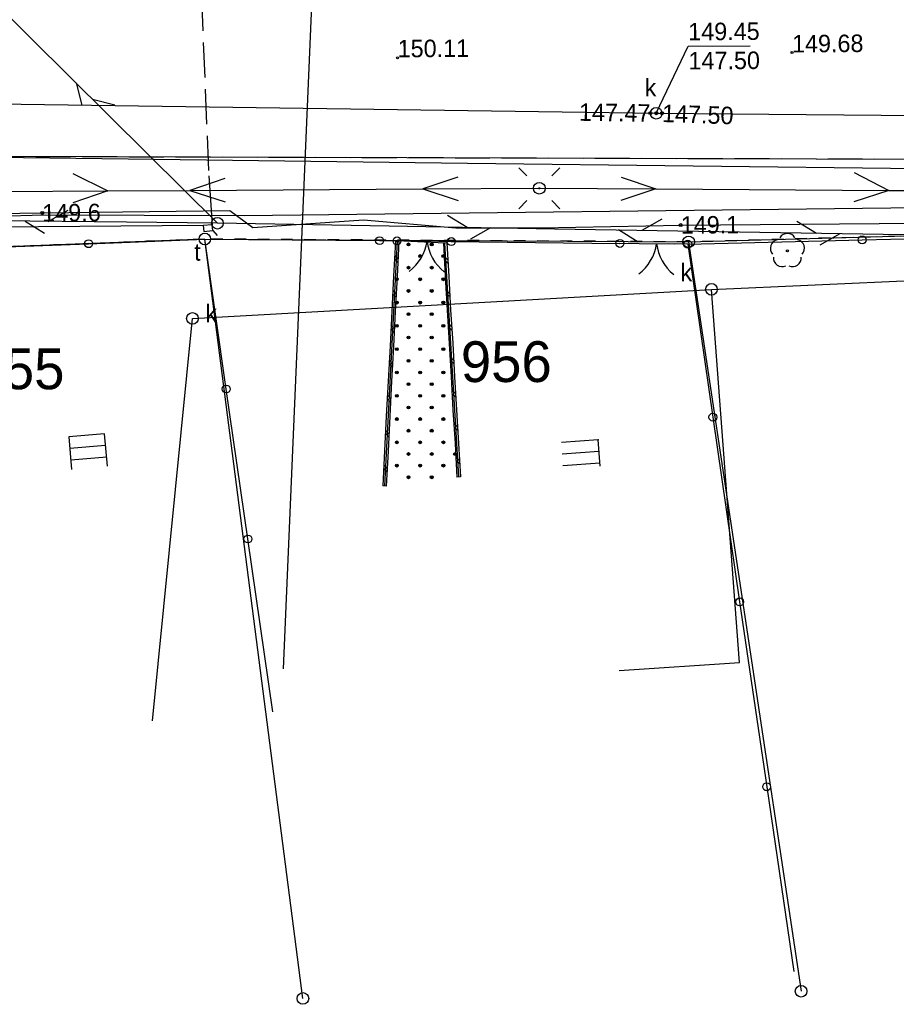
# Model space of a CAD drawing. Extents: x 7582895 to 7584772, y 6020395 to 6021139.
# Tile 20 of 49: x 7584114 to 7584151, y 6020652 to 6020695. Entities that reach past the tile are written whole.
import ezdxf
from ezdxf.enums import TextEntityAlignment as Align

# ---------------------------------------------------------------- set-up
doc = ezdxf.new("R2010")
doc.units = 0
for name, pattern in [('1_OTKJ', [2, 1.5, -0.5]), ('1_OTKK', [0]), ('3_EGBJ', [0]), ('3_EGBS', [0]), ('3_EGBSG', [0]), ('4_SUEP_A', [0]), ('4_SUKP', [0]), ('4_SULO', [0]), ('4_SUPP_P', [2, 1.5, -0.5]), ('4_SUTP_A', [0]), ('4_SUTS', [0]), ('4_SUWP', [0]), ('GDE', [0]), ('GUZ', [1, 0.5, -0.5])]:
    doc.linetypes.add(name, pattern=pattern)
doc.layers.get('0').update_dxf_attribs({"linetype": 'CONTINUOUS'})
for name, color, linetype in [('Dzialki', 7, 'GDE'), ('EGBE_L_3', 7, '3_EGBS'), ('EGBE_L_6', 7, '3_EGBJ'), ('Numery_dzialek', 7, 'CONTINUOUS'), ('OTD_L_12', 7, 'CONTINUOUS'), ('OTK_L_0', 7, '1_OTKJ'), ('OTK_L_1', 7, '1_OTKK'), ('OTO_L_0', 7, 'CONTINUOUS'), ('OTO_L_1', 7, 'CONTINUOUS'), ('OTR_T_0', 7, 'CONTINUOUS'), ('OTZ_T_0', 96, 'CONTINUOUS'), ('P_SUTP_L_0', 30, '4_SUPP_P'), ('Punkty', 7, 'CONTINUOUS'), ('SUE_T_3', 7, 'CONTINUOUS'), ('SUEP_L_0', 1, '4_SUEP_A'), ('SUK_E_T_4', 36, 'CONTINUOUS'), ('SUK_T_3', 36, 'CONTINUOUS'), ('SUKP_L_0', 36, '4_SUKP'), ('SUKR_T_0', 36, 'CONTINUOUS'), ('SUL_L_1', 7, '4_SULO'), ('SUP_T_2', 7, 'CONTINUOUS'), ('SUT_E_T_1', 30, 'CONTINUOUS'), ('SUT_L_0', 30, '4_SUTS'), ('SUTP_L_0', 30, '4_SUTP_A'), ('SUTR_T_0', 30, 'CONTINUOUS'), ('SUWP_L_0', 5, '4_SUWP'), ('Uzytki', 3, 'GUZ')]:
    doc.layers.add(name, color=color, linetype=linetype)

# ---------------------------------------------------------------- blocks, each defined once
blk = doc.blocks.new('GRT')
at = {"linetype": 'CONTINUOUS'}
blk.add_circle((0, 0), 0.25, dxfattribs=at)
blk = doc.blocks.new('1_OTRS')
at = {"linetype": 'CONTINUOUS'}
blk.add_circle((0, 0), 0.045, dxfattribs=at)
blk = doc.blocks.new('1_OTZL')
at = {"linetype": 'CONTINUOUS'}
blk.add_circle((0, 0), 0.045, dxfattribs=at)
for centre, start, end in [((-0.357, 0.116), 102.1445, 221.86), ((0, 0.375), 30.1401, 149.8599), ((0.357, 0.116), 318.14, 77.8555), ((-0.22, -0.303), 174.1482, 293.8542), ((0.22, -0.303), 246.1458, 5.8518)]:
    blk.add_arc(centre, 0.375, start, end, dxfattribs=at)
blk = doc.blocks.new('3_EGBW14_W')
at = {"linetype": 'CONTINUOUS'}
for radius in [0.06, 0.055, 0.05, 0.045, 0.04, 0.035, 0.03, 0.025, 0.02, 0.015, 0.01, 0.005]:
    blk.add_circle((0, 0), radius, dxfattribs=at)
blk = doc.blocks.new('4_SUEO_W')
at = {"linetype": 'CONTINUOUS'}
for p, q in [((-0.5303, 0.5303), (-0.8839, 0.8839)), ((0.5303, 0.5303), (0.8839, 0.8839)), ((-0.5303, -0.5303), (-0.8839, -0.8839)), ((0.5303, -0.5303), (0.8839, -0.8839))]:
    blk.add_line(p, q, dxfattribs=at)
blk.add_circle((0, 0), 0.025, dxfattribs=at)
blk = doc.blocks.new('4_SUPP')
at = {"linetype": 'CONTINUOUS'}
blk.add_circle((0, 0), 0.25, dxfattribs=at)
blk = doc.blocks.new('4_SUKS')
at = {"linetype": 'CONTINUOUS'}
blk.add_circle((0, 0), 0.25, dxfattribs=at)
blk = doc.blocks.new('4_SUPS')
at = {"linetype": 'CONTINUOUS'}
blk.add_circle((0, 0), 0.0625, dxfattribs=at)

msp = doc.modelspace()

# ---------------------------------------------------------------- linework, layer by layer
at = {"layer": 'Dzialki'}
for p, q in [((7584142.5, 6020684.99), (7584163.57, 6020685.56)), ((7584121.73, 6020685.11), (7584100.78, 6020684.29)), ((7584121.73, 6020685.11), (7584142.5, 6020684.99)), ((7584125.94, 6020652.5), (7584121.73, 6020685.11)), ((7584142.5, 6020684.99), (7584147.33, 6020652.81))]:
    msp.add_line(p, q, dxfattribs=at)
at = {"layer": 'EGBE_L_3', "linetype": '3_EGBS'}
for p, q in [((7584117.42, 6020676.75), (7584115.89, 6020676.61)), ((7584117.42, 6020676.75), (7584115.89, 6020676.61)), ((7584115.89, 6020676.61), (7584116.01, 6020675.22)), ((7584117.47, 6020676.25), (7584115.93, 6020676.11)), ((7584138.62, 6020676.49), (7584137.04, 6020676.37)), ((7584117.52, 6020675.75), (7584115.98, 6020675.61)), ((7584138.65, 6020675.99), (7584137.07, 6020675.87)), ((7584138.69, 6020675.49), (7584137.1, 6020675.37))]:
    msp.add_line(p, q, dxfattribs=at)
at = {"layer": 'EGBE_L_3', "linetype": '3_EGBSG'}
for p, q in [((7584117.55, 6020675.36), (7584117.42, 6020676.75)), ((7584138.7, 6020675.35), (7584138.62, 6020676.49))]:
    msp.add_line(p, q, dxfattribs=at)
at = {"layer": 'EGBE_L_3', "linetype": '3_EGBS'}
msp.add_point((7584138.62, 6020676.49), dxfattribs=at)
at = {"layer": 'EGBE_L_6', "linetype": '3_EGBJ'}
for p, q in [((7584129.98, 6020685.03), (7584129.44, 6020674.51)), ((7584132.04, 6020684.93), (7584129.98, 6020685.03)), ((7584132.63, 6020674.9), (7584132.04, 6020684.93))]:
    msp.add_line(p, q, dxfattribs=at)
at = {"layer": 'OTD_L_12'}
for p, q in [((7584129.91, 6020685.01), (7584129.83, 6020683.51)), ((7584130.06, 6020685), (7584129.91, 6020685.01)), ((7584130.06, 6020685), (7584129.98, 6020683.5)), ((7584132.12, 6020684.94), (7584131.97, 6020684.93)), ((7584131.97, 6020684.93), (7584132.05, 6020683.5)), ((7584132.12, 6020684.94), (7584132.2, 6020683.5)), ((7584129.87, 6020684.26), (7584130.01, 6020684.1)), ((7584129.88, 6020684.41), (7584130.02, 6020684.25)), ((7584132, 6020684.36), (7584132.16, 6020684.22)), ((7584132.01, 6020684.21), (7584132.17, 6020684.08)), ((7584129.83, 6020683.51), (7584129.76, 6020682.01)), ((7584129.98, 6020683.5), (7584129.9, 6020682)), ((7584132.05, 6020683.5), (7584132.13, 6020682.06)), ((7584132.2, 6020683.5), (7584132.28, 6020682.07)), ((7584129.8, 6020682.91), (7584129.94, 6020682.75)), ((7584132.08, 6020682.92), (7584132.24, 6020682.79)), ((7584129.79, 6020682.76), (7584129.94, 6020682.6)), ((7584132.09, 6020682.78), (7584132.25, 6020682.64)), ((7584132.13, 6020682.06), (7584132.22, 6020680.63)), ((7584132.28, 6020682.07), (7584132.37, 6020680.64)), ((7584129.76, 6020682.01), (7584129.68, 6020680.51)), ((7584129.9, 6020682), (7584129.83, 6020680.5)), ((7584129.72, 6020681.41), (7584129.87, 6020681.25)), ((7584129.72, 6020681.26), (7584129.86, 6020681.1)), ((7584132.17, 6020681.49), (7584132.33, 6020681.35)), ((7584132.18, 6020681.34), (7584132.33, 6020681.21)), ((7584129.68, 6020680.51), (7584129.6, 6020679.01)), ((7584129.83, 6020680.5), (7584129.75, 6020679)), ((7584132.22, 6020680.63), (7584132.3, 6020679.19)), ((7584132.37, 6020680.64), (7584132.45, 6020679.2)), ((7584132.25, 6020680.05), (7584132.41, 6020679.92)), ((7584129.64, 6020679.76), (7584129.78, 6020679.6)), ((7584129.65, 6020679.91), (7584129.79, 6020679.75)), ((7584132.26, 6020679.91), (7584132.42, 6020679.78)), ((7584132.3, 6020679.19), (7584132.38, 6020677.76)), ((7584132.45, 6020679.2), (7584132.53, 6020677.77)), ((7584129.6, 6020679.01), (7584129.52, 6020677.51)), ((7584129.75, 6020679), (7584129.67, 6020677.5)), ((7584129.56, 6020678.26), (7584129.7, 6020678.1)), ((7584129.57, 6020678.41), (7584129.71, 6020678.25)), ((7584132.33, 6020678.62), (7584132.49, 6020678.49)), ((7584132.34, 6020678.48), (7584132.5, 6020678.34)), ((7584129.52, 6020677.51), (7584129.45, 6020676.01)), ((7584129.67, 6020677.5), (7584129.6, 6020676)), ((7584132.38, 6020677.76), (7584132.47, 6020676.33)), ((7584132.53, 6020677.77), (7584132.62, 6020676.33)), ((7584132.42, 6020677.19), (7584132.58, 6020677.05)), ((7584132.43, 6020677.04), (7584132.58, 6020676.91)), ((7584129.49, 6020676.91), (7584129.63, 6020676.75)), ((7584129.49, 6020676.76), (7584129.63, 6020676.6)), ((7584132.47, 6020676.33), (7584132.55, 6020674.89)), ((7584132.62, 6020676.33), (7584132.7, 6020674.9)), ((7584129.45, 6020676.01), (7584129.37, 6020674.51)), ((7584129.6, 6020676), (7584129.52, 6020674.5)), ((7584132.5, 6020675.75), (7584132.66, 6020675.62)), ((7584129.42, 6020675.41), (7584129.56, 6020675.25)), ((7584132.51, 6020675.61), (7584132.67, 6020675.47)), ((7584129.41, 6020675.26), (7584129.55, 6020675.1)), ((7584132.7, 6020674.9), (7584132.55, 6020674.89)), ((7584129.52, 6020674.5), (7584129.37, 6020674.51))]:
    msp.add_line(p, q, dxfattribs=at)
at = {"layer": 'OTK_L_0', "linetype": '1_OTKJ'}
msp.add_line((7584110.47, 6020688.67), (7584166.86, 6020688.5), dxfattribs=at)
at = {"layer": 'OTK_L_1', "linetype": '1_OTKK'}
msp.add_line((7584110.47, 6020688.67), (7584166.86, 6020688.5), dxfattribs=at)
at = {"layer": 'OTO_L_0'}
for p, q in [((7584116.74, 6020684.91), (7584121.73, 6020685.11)), ((7584121.73, 6020685.11), (7584129.23, 6020685.04)), ((7584122.65, 6020678.67), (7584121.73, 6020685.11)), ((7584129.23, 6020685.04), (7584129.98, 6020685.03)), ((7584142.46, 6020684.89), (7584149.95, 6020685.07)), ((7584149.95, 6020685.07), (7584155.01, 6020685.2)), ((7584109.25, 6020684.62), (7584116.74, 6020684.91)), ((7584132.31, 6020685), (7584139.55, 6020684.92)), ((7584142.46, 6020684.89), (7584143.54, 6020677.46)), ((7584123.58, 6020672.23), (7584122.65, 6020678.67)), ((7584143.54, 6020677.46), (7584144.69, 6020669.53)), ((7584124.65, 6020664.81), (7584123.58, 6020672.23)), ((7584144.69, 6020669.53), (7584145.85, 6020661.59)), ((7584145.85, 6020661.59), (7584147.01, 6020653.66))]:
    msp.add_line(p, q, dxfattribs=at)
for centre in [(7584116.74, 6020684.91), (7584129.23, 6020685.04), (7584149.95, 6020685.07), (7584122.65, 6020678.67), (7584143.54, 6020677.46), (7584123.58, 6020672.23), (7584144.69, 6020669.53), (7584145.85, 6020661.59)]:
    msp.add_circle(centre, 0.17, dxfattribs=at)
at = {"layer": 'OTO_L_1'}
for p, q in [((7584130.52, 6020685.02), (7584129.98, 6020685.03)), ((7584132.02, 6020685), (7584130.52, 6020685.02)), ((7584132.31, 6020685), (7584131.77, 6020685)), ((7584140.38, 6020684.91), (7584139.55, 6020684.92)), ((7584141.88, 6020684.89), (7584140.38, 6020684.91)), ((7584142.46, 6020684.89), (7584141.63, 6020684.9))]:
    msp.add_line(p, q, dxfattribs=at)
for centre in [(7584129.98, 6020685.03), (7584132.31, 6020685), (7584139.55, 6020684.92), (7584142.46, 6020684.89)]:
    msp.add_circle(centre, 0.17, dxfattribs=at)
for centre, start, end in [((7584129.293, 6020685.314), 307.2273, 351.3017), ((7584133.254, 6020685.262), 187.1906, 231.265), ((7584139.148, 6020685.202), 307.2897, 351.364), ((7584143.109, 6020685.154), 187.2529, 231.3273)]:
    msp.add_arc(centre, 2, start, end, dxfattribs=at)
at = {"layer": 'P_SUTP_L_0', "linetype": '4_SUPP_P'}
msp.add_line((7584121.5, 6020697.54), (7584121.9, 6020687.82), dxfattribs=at)
at = {"layer": 'SUEP_L_0', "linetype": '4_SUEP_A'}
for p, q in [((7584116.06, 6020687.92), (7584117.56, 6020687.18)), ((7584122.59, 6020687.71), (7584121.09, 6020687.2)), ((7584132.59, 6020687.77), (7584131.09, 6020687.26)), ((7584139.6, 6020687.77), (7584141.09, 6020687.26)), ((7584149.6, 6020687.96), (7584151.09, 6020687.2)), ((7584107.56, 6020687.12), (7584117.56, 6020687.18)), ((7584117.56, 6020687.18), (7584116.07, 6020686.67)), ((7584117.56, 6020687.18), (7584121.09, 6020687.2)), ((7584121.09, 6020687.2), (7584131.09, 6020687.26)), ((7584121.09, 6020687.2), (7584122.6, 6020686.71)), ((7584131.09, 6020687.26), (7584136.09, 6020687.29)), ((7584131.09, 6020687.26), (7584132.6, 6020686.77)), ((7584136.09, 6020687.29), (7584141.09, 6020687.26)), ((7584141.09, 6020687.26), (7584139.59, 6020686.77)), ((7584141.09, 6020687.26), (7584151.09, 6020687.2)), ((7584151.09, 6020687.2), (7584149.59, 6020686.71)), ((7584151.09, 6020687.2), (7584153.59, 6020687.19))]:
    msp.add_line(p, q, dxfattribs=at)
at = {"layer": 'SUKP_L_0', "linetype": '4_SUKP'}
for p, q in [((7584095.95, 6020691.16), (7584141.11, 6020690.51)), ((7584141.11, 6020690.51), (7584185.82, 6020690.13)), ((7584143.48, 6020682.95), (7584164.03, 6020683.85)), ((7584121.2, 6020681.7), (7584143.48, 6020682.95)), ((7584144.69, 6020666.92), (7584143.48, 6020682.95)), ((7584119.48, 6020664.42), (7584121.2, 6020681.7)), ((7584139.52, 6020666.59), (7584144.69, 6020666.92))]:
    msp.add_line(p, q, dxfattribs=at)
at = {"layer": 'SUKR_T_0', "linetype": 'CONTINUOUS'}
for p, q in [((7584141.11, 6020690.51), (7584142.48, 6020693.39)), ((7584142.48, 6020693.39), (7584145.14, 6020693.4))]:
    msp.add_line(p, q, dxfattribs=at)
at = {"layer": 'SUL_L_1', "linetype": '4_SULO'}
for p, q in [((7584123.79, 6020685.6), (7584128.54, 6020685.94)), ((7584136.16, 6020685.59), (7584142.16, 6020685.71))]:
    msp.add_line(p, q, dxfattribs=at)
at = {"layer": 'SUT_L_0', "linetype": '4_SUTS'}
for p, q in [((7584122.04, 6020685.72), (7584121.66, 6020685.69)), ((7584121.66, 6020685.69), (7584121.68, 6020685.44)), ((7584121.68, 6020685.44), (7584122.08, 6020685.47)), ((7584122.08, 6020685.47), (7584122.04, 6020685.72))]:
    msp.add_line(p, q, dxfattribs=at)
at = {"layer": 'SUTP_L_0', "linetype": '4_SUTP_A'}
for p, q in [((7584114.25, 6020693.75), (7584109.21, 6020698.75)), ((7584119.29, 6020688.75), (7584114.25, 6020693.75)), ((7584116.2, 6020691.81), (7584116.45, 6020690.86)), ((7584116.91, 6020691.11), (7584117.87, 6020690.87)), ((7584122.27, 6020685.79), (7584119.29, 6020688.75)), ((7584121.9, 6020687.82), (7584122.04, 6020685.72)), ((7584114.75, 6020686.23), (7584122.8, 6020686.33)), ((7584115.01, 6020685.86), (7584115.86, 6020686.35)), ((7584122.8, 6020686.33), (7584123.79, 6020685.6)), ((7584167.55, 6020686.64), (7584123.43, 6020686.1)), ((7584114.82, 6020686.13), (7584094.63, 6020685.6)), ((7584110.64, 6020686.19), (7584114.75, 6020686.23)), ((7584118.36, 6020685.83), (7584111.26, 6020685.9)), ((7584114.01, 6020685.87), (7584114.85, 6020685.36)), ((7584123.43, 6020686.1), (7584114.82, 6020686.13)), ((7584123.79, 6020685.6), (7584128.54, 6020685.94)), ((7584128.54, 6020685.94), (7584132.5, 6020685.59)), ((7584132.99, 6020685.61), (7584132.15, 6020686.12)), ((7584141.35, 6020685.96), (7584140.49, 6020685.48)), ((7584147.99, 6020685.35), (7584147.15, 6020685.86)), ((7584121.66, 6020685.69), (7584106.44, 6020685.58)), ((7584122.27, 6020685.79), (7584118.36, 6020685.83)), ((7584122.08, 6020685.47), (7584122.26, 6020685.26)), ((7584129.64, 6020685.66), (7584122.27, 6020685.79)), ((7584136.74, 6020685.54), (7584129.64, 6020685.66)), ((7584132.5, 6020685.59), (7584136.16, 6020685.59)), ((7584133.99, 6020685.59), (7584133.14, 6020685.1)), ((7584136.16, 6020685.59), (7584142.16, 6020685.71)), ((7584151.74, 6020685.29), (7584136.74, 6020685.54)), ((7584140.33, 6020684.98), (7584139.49, 6020685.5)), ((7584142.16, 6020685.71), (7584157.42, 6020685.83)), ((7584148.99, 6020685.33), (7584148.13, 6020684.85))]:
    msp.add_line(p, q, dxfattribs=at)
at = {"layer": 'SUWP_L_0', "linetype": '4_SUWP'}
for p, q in [((7584126.33, 6020695.68), (7584125.09, 6020666.65)), ((7584133, 6020688.36), (7584104.96, 6020688.7)), ((7584160.14, 6020688.03), (7584133, 6020688.36))]:
    msp.add_line(p, q, dxfattribs=at)
at = {"layer": 'Uzytki'}
for p, q in [((7584163.57, 6020685.56), (7584142.5, 6020684.99)), ((7584121.73, 6020685.11), (7584100.78, 6020684.29)), ((7584142.5, 6020684.99), (7584121.73, 6020685.11))]:
    msp.add_line(p, q, dxfattribs=at)

# ---------------------------------------------------------------- block references
at = {"layer": 'EGBE_L_6'}
for p in [(7584130.47, 6020684.88), (7584131.47, 6020684.88), (7584130.97, 6020684.38), (7584131.97, 6020684.38), (7584130.47, 6020683.88), (7584131.47, 6020683.88), (7584129.97, 6020683.38), (7584130.97, 6020683.38), (7584131.97, 6020683.38), (7584130.47, 6020682.88), (7584131.47, 6020682.88), (7584129.97, 6020682.38), (7584130.97, 6020682.38), (7584131.97, 6020682.38), (7584130.47, 6020681.88), (7584131.47, 6020681.88), (7584129.97, 6020681.38), (7584130.97, 6020681.38), (7584131.97, 6020681.38), (7584130.47, 6020680.88), (7584131.47, 6020680.88), (7584129.97, 6020680.38), (7584130.97, 6020680.38), (7584131.97, 6020680.38), (7584130.47, 6020679.88), (7584131.47, 6020679.88), (7584129.97, 6020679.38), (7584130.97, 6020679.38), (7584131.97, 6020679.38), (7584130.47, 6020678.88), (7584131.47, 6020678.88), (7584129.97, 6020678.38), (7584130.97, 6020678.38), (7584131.97, 6020678.38), (7584130.47, 6020677.88), (7584131.47, 6020677.88), (7584129.97, 6020677.38), (7584130.97, 6020677.38), (7584131.97, 6020677.38), (7584130.47, 6020676.88), (7584131.47, 6020676.88), (7584129.97, 6020676.38), (7584130.97, 6020676.38), (7584131.97, 6020676.38), (7584130.47, 6020675.88), (7584131.47, 6020675.88), (7584132.47, 6020675.88), (7584129.97, 6020675.38), (7584130.97, 6020675.38), (7584131.97, 6020675.38), (7584130.47, 6020674.88), (7584131.47, 6020674.88)]:
    msp.add_blockref('3_EGBW14_W', p, dxfattribs=at)
at = {"layer": 'OTR_T_0'}
for p, rotation in [((7584146.94, 6020693.12), 0.413845), ((7584130, 6020692.89), 0.413817)]:
    msp.add_blockref('1_OTRS', p, dxfattribs=dict(at, rotation=rotation))
at = {"layer": 'OTZ_T_0'}
msp.add_blockref('1_OTZL', (7584146.74, 6020684.6), dxfattribs=at)
at = {"layer": 'Punkty'}
for p in [(7584121.73, 6020685.11), (7584142.5, 6020684.99), (7584147.33, 6020652.81), (7584125.94, 6020652.5)]:
    msp.add_blockref('GRT', p, dxfattribs=at)
at = {"layer": 'SUE_T_3'}
for name in ['4_SUEO_W', '4_SUPP']:
    msp.add_blockref(name, (7584136.09, 6020687.29), dxfattribs=at)
at = {"layer": 'SUK_T_3'}
for p in [(7584141.11, 6020690.51), (7584143.48, 6020682.95), (7584121.2, 6020681.7)]:
    msp.add_blockref('4_SUKS', p, dxfattribs=at)
at = {"layer": 'SUKR_T_0'}
for p in [(7584140.86, 6020690.52), (7584141.11, 6020690.51), (7584141.36, 6020690.51)]:
    msp.add_blockref('4_SUPS', p, dxfattribs=at)
at = {"layer": 'SUP_T_2'}
for p in [(7584136.09, 6020687.29), (7584122.27, 6020685.79)]:
    msp.add_blockref('4_SUPP', p, dxfattribs=at)
at = {"layer": 'SUTR_T_0'}
for p in [(7584114.75, 6020686.23), (7584142.16, 6020685.71)]:
    msp.add_blockref('4_SUPS', p, dxfattribs=at)

# ---------------------------------------------------------------- texts
at = {"layer": 'Numery_dzialek'}
for s, p in [('955', (7584111.8, 6020680.41)), ('956', (7584132.72, 6020680.72))]:
    msp.add_text(s, height=1.75, dxfattribs=at).set_placement(p, align=Align.TOP_LEFT)
at = {"layer": 'OTR_T_0'}
for s, p in [('149.68', (7584146.94, 6020693.12)), ('150.11', (7584130.01, 6020692.91))]:
    msp.add_text(s, height=0.75, rotation=0.4138, dxfattribs=at).set_placement(p)
at = {"layer": 'SUK_E_T_4'}
for p in [(7584140.61, 6020691.99), (7584142.15, 6020684.05)]:
    msp.add_text('k', height=0.75, dxfattribs=at).set_placement(p, align=Align.TOP_LEFT)
msp.add_text('k', height=0.75, dxfattribs=at).set_placement((7584121.75, 6020681.54))
at = {"layer": 'SUKR_T_0'}
for s, p in [('149.45', (7584142.48, 6020694.39)), ('147.50', (7584142.49, 6020693.14))]:
    msp.add_text(s, height=0.75, rotation=0.4138, dxfattribs=at).set_placement(p, align=Align.TOP_LEFT)
msp.add_text('147.47', height=0.75, rotation=359.1961, dxfattribs=at).set_placement((7584140.86, 6020690.52), align=Align.MIDDLE_RIGHT)
msp.add_text('147.50', height=0.75, rotation=358.083, dxfattribs=at).set_placement((7584141.36, 6020690.51), align=Align.MIDDLE_LEFT)
at = {"layer": 'SUT_E_T_1'}
msp.add_text('t', height=0.75, dxfattribs=at).set_placement((7584121.55, 6020684.93), align=Align.TOP_RIGHT)
at = {"layer": 'SUTR_T_0'}
for s, rotation, p in [('149.6', 0.5099, (7584114.75, 6020686.23)), ('149.1', 0.4505, (7584142.16, 6020685.71))]:
    msp.add_text(s, height=0.75, rotation=rotation, dxfattribs=at).set_placement(p, align=Align.MIDDLE_LEFT)

doc.saveas('drawing.dxf')
